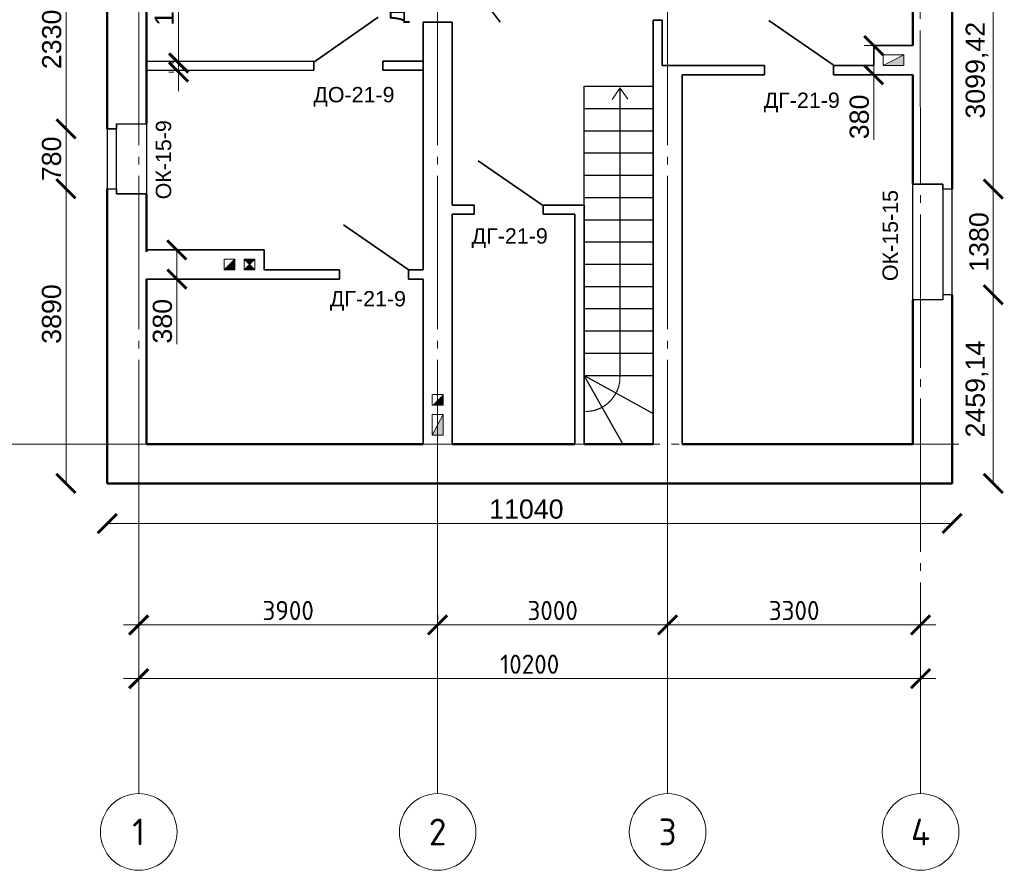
# Model space of a CAD drawing. Header units: millimetres. Extents: x -2096172177 to 2055029645, y -728784453 to 1899906214.
# Tile 66 of 109: x 3605122 to 3617967, y 1802298 to 1813392. Entities that reach past the tile are written whole.
import ezdxf
from ezdxf.enums import TextEntityAlignment as Align

# ---------------------------------------------------------------- set-up
doc = ezdxf.new("R2010")
doc.units = ezdxf.units.MM
doc.linetypes.add('ACAD_ISO03W100', pattern=[30, 12, -18])
doc.linetypes.add('DASHDOT_axis', pattern=[24, 20, -1.5, 1, -1.5])
for name, color, linetype, lineweight in [('Вентканалы', 214, 'Continuous', 18), ('Внутренние стены', 3, 'Continuous', 35), ('Двери', 20, 'Continuous', 25), ('Лестница', 7, 'Continuous', 25), ('Наружные стены', 1, 'Continuous', 50), ('Окна и двери', 4, 'Continuous', 25), ('Простенки и окна', 80, 'Continuous', 18), ('Размеры окон', 6, 'Continuous', 18), ('Размеры стен', 5, 'Continuous', 18), ('Толщины привязок', 130, 'Continuous', 18)]:
    doc.layers.add(name, color=color, linetype=linetype, lineweight=lineweight)
doc.styles.add('GOST-2.304_Type-B', font='GOST Common.ttf')
doc.styles.add('Аннотативный', font='arial.ttf')
doc.styles.add('стиль для стен', font='arial.ttf')
doc.dimstyles.new('SPDS_units-mm', dxfattribs={"dimtxt": 2.5, "dimasz": 2.5, "dimexe": 1.25, "dimexo": 0.625, "dimtad": 1, "dimdec": 0, "dimtxsty": 'GOST-2.304_Type-B', "dimblk": 'ARCHTICK', "dimcen": 2.5, "dimdle": 2, "dimaunit": 1, "dimadec": 1, "dimazin": 2, "dimtfac": 1, "dimtdec": 0, "dimtmove": 1, "dimatfit": 3, "dimfxl": 1, "dimtfill": 1, "dimlwd": -1, "dimlwe": -1, "dimarcsym": 0})
doc.dimstyles.new('Для размеров СТЕН', dxfattribs={"dimtxt": 2.5, "dimasz": 2.5, "dimexe": 1.25, "dimexo": 0.625, "dimtad": 1, "dimtxsty": 'стиль для стен', "dimblk": 'ARCHTICK', "dimcen": 2.5, "dimadec": 0, "dimazin": 0, "dimtfac": 1, "dimtmove": 0, "dimatfit": 3, "dimfxl": 1, "dimarcsym": 0})

# ---------------------------------------------------------------- blocks, each defined once
blk = doc.blocks.new('_ArchTick')
at = {"color": 0, "linetype": 'ByBlock', "const_width": 0.15}
blk.add_lwpolyline([(-0.5, -0.5), (0.5, 0.5)], dxfattribs=at)
blk = doc.blocks.new('*D442')
at = {"color": 0, "linetype": 'Continuous', "transparency": 16777216}
for p, q in [((1776003, 907483), (1776003, 907545)), ((1786203, 907483), (1786203, 907545)), ((1775803, 907420), (1786403, 907420))]:
    blk.add_line(p, q, dxfattribs=at)
at = {"layer": 'Defpoints', "color": 0, "linetype": 'Continuous', "transparency": 16777216}
for p in [(1776003, 907420), (1786203, 907420), (1786203, 907420)]:
    blk.add_point(p, dxfattribs=at)
at = {"color": 0, "linetype": 'Continuous', "transparency": 16777216, "xscale": 250, "yscale": 250, "zscale": 250, "rotation": 180}
blk.add_blockref('_ArchTick', (1776003, 907420), dxfattribs=at)
at = {"color": 0, "linetype": 'Continuous', "transparency": 16777216, "xscale": 250, "yscale": 250, "zscale": 250}
blk.add_blockref('_ArchTick', (1786203, 907420), dxfattribs=at)
at = {"color": 0, "linetype": 'Continuous', "transparency": 16777216, "insert": (1781103, 907608), "char_height": 250, "attachment_point": 5, "style": 'GOST-2.304_Type-B', "bg_fill": 3, "box_fill_scale": 1.1, "bg_fill_color": 256, "bg_fill_true_color": 13158600, "bg_fill_transparency": 0}
blk.add_mtext('10200', dxfattribs=at)
blk = doc.blocks.new('*D443')
at = {"color": 0, "linetype": 'Continuous', "transparency": 16777216}
for p, q in [((1776003, 908183), (1776003, 908245)), ((1779903, 908183), (1779903, 908245)), ((1780103, 908120), (1775803, 908120))]:
    blk.add_line(p, q, dxfattribs=at)
at = {"layer": 'Defpoints', "color": 0, "linetype": 'Continuous', "transparency": 16777216}
for p in [(1776003, 908120), (1776003, 908120), (1779903, 908120)]:
    blk.add_point(p, dxfattribs=at)
at = {"color": 0, "linetype": 'Continuous', "transparency": 16777216, "xscale": 250, "yscale": 250, "zscale": 250, "rotation": 180}
blk.add_blockref('_ArchTick', (1776003, 908120), dxfattribs=at)
at = {"color": 0, "linetype": 'Continuous', "transparency": 16777216, "xscale": 250, "yscale": 250, "zscale": 250}
blk.add_blockref('_ArchTick', (1779903, 908120), dxfattribs=at)
at = {"color": 0, "linetype": 'Continuous', "transparency": 16777216, "insert": (1777953, 908308), "char_height": 250, "attachment_point": 5, "style": 'GOST-2.304_Type-B', "bg_fill": 3, "box_fill_scale": 1.1, "bg_fill_color": 256, "bg_fill_true_color": 13158600, "bg_fill_transparency": 0}
blk.add_mtext('3900', dxfattribs=at)
blk = doc.blocks.new('*D444')
at = {"color": 0, "linetype": 'Continuous', "transparency": 16777216}
for p, q in [((1779903, 908183), (1779903, 908245)), ((1782903, 908183), (1782903, 908245)), ((1783103, 908120), (1779703, 908120))]:
    blk.add_line(p, q, dxfattribs=at)
at = {"layer": 'Defpoints', "color": 0, "linetype": 'Continuous', "transparency": 16777216}
for p in [(1779903, 908120), (1779903, 908120), (1782903, 908120)]:
    blk.add_point(p, dxfattribs=at)
at = {"color": 0, "linetype": 'Continuous', "transparency": 16777216, "xscale": 250, "yscale": 250, "zscale": 250, "rotation": 180}
blk.add_blockref('_ArchTick', (1779903, 908120), dxfattribs=at)
at = {"color": 0, "linetype": 'Continuous', "transparency": 16777216, "xscale": 250, "yscale": 250, "zscale": 250}
blk.add_blockref('_ArchTick', (1782903, 908120), dxfattribs=at)
at = {"color": 0, "linetype": 'Continuous', "transparency": 16777216, "insert": (1781403, 908308), "char_height": 250, "attachment_point": 5, "style": 'GOST-2.304_Type-B', "bg_fill": 3, "box_fill_scale": 1.1, "bg_fill_color": 256, "bg_fill_true_color": 13158600, "bg_fill_transparency": 0}
blk.add_mtext('3000', dxfattribs=at)
blk = doc.blocks.new('*D445')
at = {"color": 0, "linetype": 'Continuous', "transparency": 16777216}
for p, q in [((1782903, 908183), (1782903, 908245)), ((1786203, 908183), (1786203, 908245)), ((1786403, 908120), (1782703, 908120))]:
    blk.add_line(p, q, dxfattribs=at)
at = {"layer": 'Defpoints', "color": 0, "linetype": 'Continuous', "transparency": 16777216}
for p in [(1782903, 908120), (1782903, 908120), (1786203, 908120)]:
    blk.add_point(p, dxfattribs=at)
at = {"color": 0, "linetype": 'Continuous', "transparency": 16777216, "xscale": 250, "yscale": 250, "zscale": 250, "rotation": 180}
blk.add_blockref('_ArchTick', (1782903, 908120), dxfattribs=at)
at = {"color": 0, "linetype": 'Continuous', "transparency": 16777216, "xscale": 250, "yscale": 250, "zscale": 250}
blk.add_blockref('_ArchTick', (1786203, 908120), dxfattribs=at)
at = {"color": 0, "linetype": 'Continuous', "transparency": 16777216, "insert": (1784553, 908308), "char_height": 250, "attachment_point": 5, "style": 'GOST-2.304_Type-B', "bg_fill": 3, "box_fill_scale": 1.1, "bg_fill_color": 256, "bg_fill_true_color": 13158600, "bg_fill_transparency": 0}
blk.add_mtext('3300', dxfattribs=at)
blk = doc.blocks.new('*D446')
at = {"layer": 'Defpoints', "color": 0, "transparency": 16777216}
for p in [(1775593, 914589), (1775055, 913809), (1775593, 913809)]:
    blk.add_point(p, dxfattribs=at)
at = {"layer": 'Простенки и окна', "color": 0, "lineweight": -2, "transparency": 16777216}
blk.add_line((1775055, 914589), (1775055, 913809), dxfattribs=at)
at = {"layer": 'Простенки и окна', "color": 0, "lineweight": -2, "transparency": 16777216, "xscale": 250, "yscale": 250, "zscale": 250}
for p, rotation in [((1775055, 914589), 90), ((1775055, 913809), 270)]:
    blk.add_blockref('_ArchTick', p, dxfattribs=dict(at, rotation=rotation))
at = {"layer": 'Простенки и окна', "color": 0, "transparency": 16777216, "insert": (1774867, 914199), "char_height": 250, "attachment_point": 5, "rotation": 90, "style": 'стиль для стен'}
blk.add_mtext('780', dxfattribs=at)
blk = doc.blocks.new('*D450')
at = {"layer": 'Defpoints', "color": 0, "transparency": 16777216}
for p in [(1786613, 913805), (1787151, 913805), (1786613, 912425)]:
    blk.add_point(p, dxfattribs=at)
at = {"layer": 'Простенки и окна', "color": 0, "lineweight": -2, "transparency": 16777216}
blk.add_line((1787151, 912425), (1787151, 913805), dxfattribs=at)
at = {"layer": 'Простенки и окна', "color": 0, "lineweight": -2, "transparency": 16777216, "xscale": 250, "yscale": 250, "zscale": 250}
for p, rotation in [((1787151, 913805), 90), ((1787151, 912425), 270)]:
    blk.add_blockref('_ArchTick', p, dxfattribs=dict(at, rotation=rotation))
at = {"layer": 'Простенки и окна', "color": 0, "transparency": 16777216, "insert": (1786964, 913115), "char_height": 250, "attachment_point": 5, "rotation": 90, "style": 'стиль для стен'}
blk.add_mtext('1380', dxfattribs=at)
blk = doc.blocks.new('*D451')
at = {"layer": 'Defpoints', "color": 0, "transparency": 16777216}
for p in [(1775055, 913809), (1775055, 909966), (1775593, 909966)]:
    blk.add_point(p, dxfattribs=at)
at = {"layer": 'Простенки и окна', "color": 0, "lineweight": -2, "transparency": 16777216}
blk.add_line((1775055, 913809), (1775055, 909966), dxfattribs=at)
at = {"layer": 'Простенки и окна', "color": 0, "lineweight": -2, "transparency": 16777216, "xscale": 250, "yscale": 250, "zscale": 250}
for p, rotation in [((1775055, 913809), 90), ((1775055, 909966), 270)]:
    blk.add_blockref('_ArchTick', p, dxfattribs=dict(at, rotation=rotation))
at = {"layer": 'Простенки и окна', "color": 0, "transparency": 16777216, "insert": (1774867, 912175), "char_height": 250, "attachment_point": 5, "rotation": 90, "style": 'стиль для стен'}
blk.add_mtext('3890', dxfattribs=at)
blk = doc.blocks.new('*D453')
at = {"layer": 'Defpoints', "color": 0, "transparency": 16777216}
for p in [(1775054, 916924), (1775054, 914589), (1775057, 914589)]:
    blk.add_point(p, dxfattribs=at)
at = {"layer": 'Простенки и окна', "color": 0, "lineweight": -2, "transparency": 16777216}
blk.add_line((1775057, 916924), (1775057, 914589), dxfattribs=at)
at = {"layer": 'Простенки и окна', "color": 0, "lineweight": -2, "transparency": 16777216, "xscale": 250, "yscale": 250, "zscale": 250}
for p, rotation in [((1775057, 916924), 90), ((1775057, 914589), 270)]:
    blk.add_blockref('_ArchTick', p, dxfattribs=dict(at, rotation=rotation))
at = {"layer": 'Простенки и окна', "color": 0, "transparency": 16777216, "insert": (1774869, 915757), "char_height": 250, "attachment_point": 5, "rotation": 90, "style": 'стиль для стен'}
blk.add_mtext('2330', dxfattribs=at)
blk = doc.blocks.new('*D460')
at = {"layer": 'Defpoints', "color": 0, "transparency": 16777216}
for p in [(1787148, 916905), (1787151, 913805), (1787151, 913805)]:
    blk.add_point(p, dxfattribs=at)
at = {"layer": 'Простенки и окна', "color": 0, "lineweight": -2, "transparency": 16777216}
blk.add_line((1787151, 916905), (1787151, 913805), dxfattribs=at)
at = {"layer": 'Простенки и окна', "color": 0, "lineweight": -2, "transparency": 16777216, "xscale": 250, "yscale": 250, "zscale": 250}
for p, rotation in [((1787151, 916905), 90), ((1787151, 913805), 270)]:
    blk.add_blockref('_ArchTick', p, dxfattribs=dict(at, rotation=rotation))
at = {"layer": 'Простенки и окна', "color": 0, "transparency": 16777216, "insert": (1786939, 915355), "char_height": 250, "attachment_point": 5, "rotation": 90, "style": 'стиль для стен'}
blk.add_mtext('3099,42', dxfattribs=at)
blk = doc.blocks.new('*D464')
at = {"layer": 'Defpoints', "color": 0, "transparency": 16777216}
for p in [(1776103, 913011), (1776103, 912631), (1776500, 912631)]:
    blk.add_point(p, dxfattribs=at)
at = {"layer": 'Толщины привязок', "color": 0, "lineweight": -2, "transparency": 16777216}
for p, q in [((1776165, 913011), (1776625, 913011)), ((1776500, 913011), (1776500, 912631)), ((1776165, 912631), (1776625, 912631)), ((1776500, 912631), (1776500, 911781))]:
    blk.add_line(p, q, dxfattribs=at)
at = {"layer": 'Толщины привязок', "color": 0, "lineweight": -2, "transparency": 16777216, "xscale": 250, "yscale": 250, "zscale": 250}
for p, rotation in [((1776500, 913011), 90), ((1776500, 912631), 270)]:
    blk.add_blockref('_ArchTick', p, dxfattribs=dict(at, rotation=rotation))
at = {"layer": 'Толщины привязок', "color": 0, "transparency": 16777216, "insert": (1776313, 912081), "char_height": 250, "attachment_point": 5, "rotation": 90, "style": 'стиль для стен'}
blk.add_mtext('380', dxfattribs=at)
blk = doc.blocks.new('*D467')
at = {"layer": 'Defpoints', "color": 0, "transparency": 16777216}
for p in [(1785963, 915676), (1785591, 915296), (1785963, 915296)]:
    blk.add_point(p, dxfattribs=at)
at = {"layer": 'Толщины привязок', "color": 0, "lineweight": -2, "transparency": 16777216}
for p, q in [((1785900, 915676), (1785466, 915676)), ((1785591, 915676), (1785591, 915296)), ((1785900, 915296), (1785466, 915296)), ((1785591, 915296), (1785591, 914446))]:
    blk.add_line(p, q, dxfattribs=at)
at = {"layer": 'Толщины привязок', "color": 0, "lineweight": -2, "transparency": 16777216, "xscale": 250, "yscale": 250, "zscale": 250}
for p, rotation in [((1785591, 915676), 90), ((1785591, 915296), 270)]:
    blk.add_blockref('_ArchTick', p, dxfattribs=dict(at, rotation=rotation))
at = {"layer": 'Толщины привязок', "color": 0, "transparency": 16777216, "insert": (1785404, 914746), "char_height": 250, "attachment_point": 5, "rotation": 90, "style": 'стиль для стен'}
blk.add_mtext('380', dxfattribs=at)
blk = doc.blocks.new('л')
at = {"layer": 'Лестница'}
blk.add_line((0, 0), (900, 0), dxfattribs=at)
blk = doc.blocks.new('а')
at = {"layer": 'Лестница'}
blk.add_blockref('л', (-900, 0), dxfattribs=at)
blk = doc.blocks.new('*D468')
at = {"layer": 'Defpoints', "color": 0, "transparency": 16777216}
for p in [(1775593, 909966), (1786613, 909966), (1786613, 909443)]:
    blk.add_point(p, dxfattribs=at)
at = {"layer": 'Простенки и окна', "color": 0, "lineweight": -2, "transparency": 16777216}
blk.add_line((1775593, 909443), (1786613, 909443), dxfattribs=at)
at = {"layer": 'Простенки и окна', "color": 0, "lineweight": -2, "transparency": 16777216, "xscale": 250, "yscale": 250, "zscale": 250, "rotation": 180}
blk.add_blockref('_ArchTick', (1775593, 909443), dxfattribs=at)
at = {"layer": 'Простенки и окна', "color": 0, "lineweight": -2, "transparency": 16777216, "xscale": 250, "yscale": 250, "zscale": 250}
blk.add_blockref('_ArchTick', (1786613, 909443), dxfattribs=at)
at = {"layer": 'Простенки и окна', "color": 0, "transparency": 16777216, "insert": (1781060, 909630), "char_height": 250, "attachment_point": 5, "style": 'стиль для стен'}
blk.add_mtext('11040', dxfattribs=at)
blk = doc.blocks.new('*D469')
at = {"layer": 'Defpoints', "color": 0, "transparency": 16777216}
for p in [(1787151, 912425), (1786613, 909966), (1787151, 909966)]:
    blk.add_point(p, dxfattribs=at)
at = {"layer": 'Простенки и окна', "color": 0, "lineweight": -2, "transparency": 16777216}
blk.add_line((1787151, 912425), (1787151, 909966), dxfattribs=at)
at = {"layer": 'Простенки и окна', "color": 0, "lineweight": -2, "transparency": 16777216, "xscale": 250, "yscale": 250, "zscale": 250}
for p, rotation in [((1787151, 912425), 90), ((1787151, 909966), 270)]:
    blk.add_blockref('_ArchTick', p, dxfattribs=dict(at, rotation=rotation))
at = {"layer": 'Простенки и окна', "color": 0, "transparency": 16777216, "insert": (1786938, 911196), "char_height": 250, "attachment_point": 5, "rotation": 90, "style": 'стиль для стен'}
blk.add_mtext('2459,14', dxfattribs=at)
blk = doc.blocks.new('*D470')
at = {"layer": 'Defpoints', "color": 0, "transparency": 16777216}
for p in [(1776524, 915450), (1776523, 915330), (1776524, 915330)]:
    blk.add_point(p, dxfattribs=at)
at = {"layer": 'Толщины привязок', "color": 0, "lineweight": -2, "transparency": 16777216}
for p, q in [((1776523, 915450), (1776523, 916500)), ((1776461, 915450), (1776398, 915450)), ((1776523, 915330), (1776523, 915450)), ((1776461, 915330), (1776398, 915330)), ((1776523, 915330), (1776523, 915080))]:
    blk.add_line(p, q, dxfattribs=at)
at = {"layer": 'Толщины привязок', "color": 0, "lineweight": -2, "transparency": 16777216, "xscale": 250, "yscale": 250, "zscale": 250}
for p, rotation in [((1776523, 915450), 270), ((1776523, 915330), 90)]:
    blk.add_blockref('_ArchTick', p, dxfattribs=dict(at, rotation=rotation))
at = {"layer": 'Толщины привязок', "color": 0, "transparency": 16777216, "insert": (1776336, 916225), "char_height": 250, "attachment_point": 5, "rotation": 90, "style": 'стиль для стен'}
blk.add_mtext('120', dxfattribs=at)
blk = doc.blocks.new('Фасад (на основе 1 эт)')
at = {"layer": 'Вентканалы'}
h = blk.add_hatch(color=256, dxfattribs=at)
h.dxf.hatch_style = 1
h.paths.add_polyline_path([(1785712.891, 915416.049), (1785982.891, 915416.049), (1785982.891, 915556.049)])
h = blk.add_hatch(color=256, dxfattribs=at)
h.dxf.hatch_style = 1
h.paths.add_polyline_path([(1777118.204, 912751.049), (1777258.204, 912751.049), (1777258.204, 912891.049)])
h = blk.add_hatch(color=256, dxfattribs=at)
h.dxf.hatch_style = 1
h.paths.add_polyline_path([(1777518.204, 912891.049), (1777378.204, 912891.049), (1777448.204, 912821.049)])
h.paths.add_polyline_path([(1777518.204, 912751.049), (1777448.204, 912821.049), (1777378.204, 912751.049)])
h = blk.add_hatch(color=256, dxfattribs=at)
h.dxf.hatch_style = 1
h.paths.add_polyline_path([(1779832.891, 910986.049), (1779972.891, 910986.049), (1779972.891, 911126.049)])
h = blk.add_hatch(color=256, dxfattribs=at)
h.dxf.hatch_style = 1
h.paths.add_polyline_path([(1779972.891, 910866.049), (1779832.891, 910596.049), (1779972.891, 910596.049)])
at = {"linetype": 'DASHDOT_axis', "lineweight": 20, "ltscale": 100}
for p, q in [((1776002.891, 921176.049), (1776002.891, 910120.153)), ((1779902.891, 921176.049), (1779902.891, 910120.153)), ((1782902.891, 921176.049), (1782902.893, 910120.153))]:
    blk.add_line(p, q, dxfattribs=at)
at = {"linetype": 'DASHDOT_axis'}
for p, q in [((1776002.891, 910476.049), (1772802.891, 910476.049)), ((1786202.891, 910476.049), (1786702.891, 910476.049)), ((1779902.891, 910120.153), (1779902.891, 906920.153)), ((1782902.891, 910120.153), (1782902.891, 906920.153))]:
    blk.add_line(p, q, dxfattribs=at)
at = {"linetype": 'DASHDOT_axis', "lineweight": 15, "ltscale": 100}
blk.add_line((1776002.891, 910476.049), (1786202.891, 910476.049), dxfattribs=at)
at = {"linetype": 'Continuous'}
for p, q in [((1786202.891, 908182.653), (1786202.891, 905920.153)), ((1776002.891, 906920.153), (1776002.891, 905920.153)), ((1776002.891, 906920.153), (1776002.891, 905920.153)), ((1776002.891, 906920.153), (1776002.891, 905920.153)), ((1779902.891, 906920.153), (1779902.891, 905920.153)), ((1782902.891, 906920.153), (1782902.891, 905920.153))]:
    blk.add_line(p, q, dxfattribs=at)
for centre in [(1776002.891, 905420.153), (1779902.891, 905420.153), (1782902.891, 905420.153), (1786202.891, 905420.153)]:
    blk.add_circle(centre, 500, dxfattribs=at)
at = {"layer": 'Вентканалы'}
for p, q in [((1785712.891, 915416.049), (1785982.891, 915556.049)), ((1777118.204, 912751.049), (1777258.204, 912891.049)), ((1777378.204, 912751.049), (1777518.204, 912891.049)), ((1777378.204, 912891.049), (1777518.204, 912751.049)), ((1779972.891, 910866.049), (1779832.891, 910596.049))]:
    blk.add_line(p, q, dxfattribs=at)
for points in [[(1785712.891, 915556.049), (1785982.891, 915556.049), (1785982.891, 915416.049), (1785712.891, 915416.049)], [(1777118.204, 912891.049), (1777258.204, 912891.049), (1777258.204, 912751.049), (1777118.204, 912751.049)], [(1777378.204, 912891.049), (1777518.204, 912891.049), (1777518.204, 912751.049), (1777378.204, 912751.049)], [(1779832.891, 911126.049), (1779972.891, 911126.049), (1779972.891, 910986.049), (1779832.891, 910986.049)], [(1779832.891, 910596.049), (1779832.891, 910866.049), (1779972.891, 910866.049), (1779972.891, 910596.049)]]:
    blk.add_lwpolyline(points, close=True, dxfattribs=at)
at = {"layer": 'Вентканалы', "linetype": 'ACAD_ISO03W100'}
blk.add_lwpolyline([(1779832.891, 911126.049), (1779972.891, 911126.049), (1779972.891, 910986.049), (1779832.891, 910986.049)], close=True, dxfattribs=at)
at = {"layer": 'Внутренние стены'}
for p, q in [((1780056.78, 916875.326), (1780717.654, 915983.101)), ((1778289.662, 915459.942), (1779124.832, 916047.504)), ((1779712.891, 915982.968), (1779712.891, 912751.049)), ((1779712.891, 915982.968), (1780092.891, 915982.968)), ((1780092.891, 915982.968), (1780092.891, 913596.049)), ((1782832.891, 916008.464), (1782712.891, 916008.464)), ((1782712.891, 915296.049), (1782712.891, 916008.464)), ((1782832.891, 915415.44), (1782832.891, 916008.464)), ((1784223.605, 916005.524), (1785063.392, 915424.946)), ((1786102.891, 915676.049), (1785592.891, 915676.049)), ((1785592.891, 915415.44), (1785592.891, 915676.049)), ((1786102.891, 915676.049), (1786040.391, 915676.049)), ((1778287.428, 915354.187), (1778287.428, 915474.187)), ((1779187.428, 915474.187), (1779712.891, 915474.187)), ((1779187.428, 915354.187), (1779187.428, 915474.187)), ((1782832.891, 915415.44), (1783092.891, 915415.44)), ((1783092.891, 915415.44), (1784167.894, 915415.44)), ((1784167.894, 915295.44), (1784167.894, 915415.44)), ((1785067.894, 915415.44), (1785593.357, 915415.44)), ((1785067.894, 915295.44), (1785067.894, 915415.44)), ((1782712.891, 915290.902), (1782712.891, 915296.049)), ((1782712.891, 910476.049), (1782712.891, 915295.44)), ((1783092.891, 910476.049), (1783092.891, 915295.44)), ((1786102.891, 915296.049), (1785592.891, 915296.049)), ((1786102.891, 915296.049), (1786040.391, 915296.049)), ((1780431.301, 914173.468), (1781271.088, 913592.89)), ((1780092.891, 913596.049), (1780378.634, 913596.049)), ((1780378.634, 913476.049), (1780378.634, 913596.049)), ((1781278.634, 913596.049), (1781812.083, 913596.049)), ((1781278.634, 913476.049), (1781278.634, 913596.049)), ((1781812.083, 913596.049), (1781812.083, 913476.049)), ((1780092.891, 913476.049), (1780092.891, 912631.049)), ((1781692.083, 910476.049), (1781692.083, 913476.049)), ((1781812.083, 913476.049), (1781812.083, 910476.049)), ((1778676.335, 913338.209), (1779516.121, 912757.63)), ((1776102.891, 913011.049), (1777638.204, 913011.049)), ((1777638.204, 912749.84), (1777638.204, 913012.258)), ((1777638.204, 912751.049), (1778623.667, 912751.049)), ((1778623.667, 912631.049), (1778623.52, 912751.049)), ((1779523.667, 912751.049), (1779712.891, 912751.049)), ((1779523.667, 912631.049), (1779523.667, 912751.049)), ((1776102.891, 912631.049), (1778623.667, 912631.049)), ((1777638.204, 912629.84), (1777638.204, 912631.049)), ((1779523.667, 912631.049), (1779712.891, 912631.049)), ((1779712.891, 910476.049), (1779712.891, 912631.049)), ((1780092.891, 910476.049), (1780092.891, 912631.049))]:
    blk.add_line(p, q, dxfattribs=at)
at = {"layer": 'Внутренние стены', "lineweight": 30}
blk.add_line((1776102.891, 915474.187), (1778287.428, 915474.187), dxfattribs=at)
at = {"layer": 'Внутренние стены', "color": 3, "lineweight": 30}
blk.add_line((1776102.891, 915354.187), (1778287.428, 915354.187), dxfattribs=at)
at = {"layer": 'Внутренние стены', "color": 3}
for p, q in [((1779187.428, 915354.187), (1779712.891, 915354.187)), ((1783092.891, 915295.44), (1784167.894, 915295.44)), ((1785067.894, 915295.44), (1785593.357, 915295.44)), ((1780092.891, 913476.049), (1780378.634, 913476.049)), ((1781278.634, 913476.049), (1781692.083, 913476.049))]:
    blk.add_line(p, q, dxfattribs=at)
at = {"layer": 'Лестница'}
for p, q in [((1781812.083, 911375.473), (1781812.083, 915145.473)), ((1781812.083, 915145.473), (1782712.083, 915145.473)), ((1782281.355, 915124.359), (1782281.355, 911354.359)), ((1782712.083, 915145.473), (1782712.083, 910475.473)), ((1781812.083, 914855.473), (1782712.083, 914855.473)), ((1781812.083, 914565.473), (1782712.083, 914565.473)), ((1781812.083, 914275.473), (1782712.083, 914275.473)), ((1781812.083, 913985.473), (1782712.083, 913985.473)), ((1781812.083, 913695.473), (1782712.083, 913695.473)), ((1781812.083, 913405.473), (1782712.083, 913405.473)), ((1781812.083, 913115.473), (1782712.083, 913115.473)), ((1781812.083, 912825.473), (1782712.083, 912825.473)), ((1781812.083, 912535.473), (1782712.083, 912535.473)), ((1781812.083, 912245.473), (1782712.083, 912245.473)), ((1781812.083, 911955.473), (1782712.083, 911955.473)), ((1781812.083, 911665.473), (1782712.083, 911665.473)), ((1781812.083, 911665.473), (1782712.083, 911665.473)), ((1781812.083, 911665.473), (1782712.083, 911665.473)), ((1781812.083, 911665.473), (1782712.083, 911665.473)), ((1781812.083, 911665.473), (1782712.083, 911665.473)), ((1781812.083, 911375.473), (1781812.083, 910475.473)), ((1781812.083, 911375.473), (1782712.083, 911375.473)), ((1781812.083, 911375.473), (1782712.083, 910878.347)), ((1781812.623, 911367.808), (1782319.272, 910476.777)), ((1782712.083, 910475.473), (1781812.083, 910475.473))]:
    blk.add_line(p, q, dxfattribs=at)
at = {"layer": 'Лестница', "linetype": 'DASHDOT_axis', "lineweight": 15, "ltscale": 100}
for p, q in [((1782281.613, 915123.974), (1782178.08, 914974.235)), ((1782281.355, 915124.359), (1782382.649, 914975.324))]:
    blk.add_line(p, q, dxfattribs=at)
blk.add_arc((1781831.355, 911354.359), 450, 270, 0, dxfattribs=at)
at = {"layer": 'Наружные стены'}
for p, q in [((1775592.891, 914589.187), (1775592.891, 916924.294)), ((1776102.891, 914654.187), (1776102.891, 916859.294)), ((1786612.891, 916904.605), (1786612.891, 913805.188)), ((1786102.891, 916839.605), (1786102.891, 915676.049)), ((1786102.891, 915296.049), (1786102.891, 913870.188)), ((1775592.891, 909966.049), (1775592.891, 913809.187)), ((1776102.891, 912985.07), (1776102.891, 913744.187)), ((1776102.891, 910476.049), (1776102.891, 912631.049)), ((1786102.891, 912360.188), (1786102.891, 910476.049)), ((1786612.891, 912425.188), (1786612.891, 909966.049)), ((1776102.891, 910476.049), (1779712.891, 910476.049)), ((1780092.891, 910476.049), (1781692.083, 910476.049)), ((1781812.083, 910476.049), (1782712.891, 910476.049)), ((1783092.891, 910476.049), (1786102.891, 910476.049)), ((1775592.891, 909966.049), (1786612.891, 909966.049))]:
    blk.add_line(p, q, dxfattribs=at)
at = {"layer": 'Наружные стены', "lineweight": 25}
for points in [[(1775592.891, 914589.187), (1775712.891, 914589.187), (1775712.891, 914654.187), (1776102.891, 914654.187)], [(1775592.891, 913809.187), (1775712.891, 913809.187), (1775712.891, 913744.187), (1776102.891, 913744.187)], [(1786612.893, 913805.186), (1786492.893, 913805.186), (1786492.893, 913870.186), (1786102.893, 913870.186)], [(1786612.893, 912425.186), (1786492.893, 912425.186), (1786492.893, 912360.186), (1786102.893, 912360.186)]]:
    blk.add_lwpolyline(points, dxfattribs=at)
at = {"layer": 'Окна и двери'}
for p, q in [((1775712.891, 914589.187), (1775592.891, 914589.187)), ((1775592.891, 914589.187), (1775592.891, 913809.187)), ((1775712.891, 914654.187), (1775712.891, 914589.187)), ((1775712.891, 913809.187), (1775712.891, 914654.187)), ((1775712.891, 914654.187), (1776102.891, 914654.187)), ((1776102.891, 914654.187), (1776102.891, 913744.187)), ((1775712.891, 913744.187), (1775712.891, 914319.187)), ((1775592.891, 913809.187), (1775712.891, 913809.187)), ((1786102.891, 912360.188), (1786102.891, 913870.188)), ((1786102.891, 913870.188), (1786492.891, 913870.188)), ((1786492.891, 913870.188), (1786492.891, 913295.188)), ((1786612.891, 913805.188), (1786492.891, 913805.188)), ((1786492.891, 913805.188), (1786492.891, 912360.188)), ((1786612.891, 912425.188), (1786612.891, 913805.188)), ((1776102.891, 913744.187), (1775712.891, 913744.187))]:
    blk.add_line(p, q, dxfattribs=at)
at = {"layer": 'Размеры стен'}
blk.add_line((1776102.891, 914654.187), (1776102.891, 915354.187), dxfattribs=at)
at = {"layer": 'Лестница', "rotation": 90}
for p in [(1781812.083, 914855.473), (1781812.083, 914565.473), (1781812.083, 914275.473), (1781812.083, 913985.473), (1781812.083, 913695.473), (1781812.083, 913405.473), (1781812.083, 913115.473), (1781812.083, 912825.473), (1781812.083, 912535.473), (1781812.083, 912245.473), (1781812.083, 911955.473), (1781812.083, 911665.473)]:
    blk.add_blockref('а', p, dxfattribs=at)
at = {"linetype": 'Continuous', "style": 'GOST-2.304_Type-B'}
for s, p in [('1', (1776002.891, 905420.153)), ('2', (1779902.891, 905420.153)), ('3', (1782902.891, 905420.153)), ('4', (1786202.891, 905420.153))]:
    blk.add_text(s, height=350, dxfattribs=at).set_placement(p, align=Align.MIDDLE_CENTER)
at = {"layer": 'Двери', "style": 'Аннотативный'}
blk.add_text('ДО-21-9', height=200, rotation=90, dxfattribs=at).set_placement((1779478.096, 915968.654))
for s, p in [('ДО-21-9', (1778281.547, 914936.524)), ('ДГ-21-9', (1784156.527, 914863.604)), ('ДГ-21-9', (1780346.527, 913093.604)), ('ДГ-21-9', (1778496.672, 912274.836))]:
    blk.add_text(s, height=200, dxfattribs=at).set_placement(p)
at = {"layer": 'Размеры окон', "style": 'Аннотативный'}
for s, p in [('ОК-15-9', (1776425.847, 913671.203)), ('ОК-15-15', (1785906.672, 912604.836))]:
    blk.add_text(s, height=200, rotation=90, dxfattribs=at).set_placement(p)
at = {"layer": 'Простенки и окна'}
dim = blk.add_linear_dim(base=(1775056.792, 914589.187), p1=(1775053.709, 916924.294), p2=(1775053.709, 914589.187), angle=90, text='2330', dimstyle='Для размеров СТЕН', override={"dimse1": 1, "dimse2": 1}, dxfattribs=at)
dim.commit()
dim.dimension.update_dxf_attribs({"geometry": '*D453', "text_midpoint": (1774869.292, 915756.741)})
for base, p1, p2, angle, picture, middle in [((1787151.125, 913805.188), (1787147.938, 916904.605), (1787151.125, 913805.188), 90, '*D460', (1786938.625, 915354.896)), ((1775054.617, 913809.187), (1775593.125, 914589.187), (1775593.125, 913809.187), 270, '*D446', (1774867.117, 914199.187)), ((1787151.125, 913805.188), (1786612.617, 912425.188), (1786612.617, 913805.188), 90, '*D450', (1786963.625, 913115.188)), ((1787150.672, 909966.049), (1787151.125, 912425.188), (1786612.891, 909966.049), 90, '*D469', (1786938.172, 911195.618))]:
    dim = blk.add_linear_dim(base=base, p1=p1, p2=p2, angle=angle, dimstyle='Для размеров СТЕН', override={"dimse1": 1, "dimse2": 1}, dxfattribs=at)
    dim.commit()
    dim.dimension.update_dxf_attribs({"geometry": picture, "text_midpoint": middle})
dim = blk.add_linear_dim(base=(1775054.617, 909966.049), p1=(1775054.617, 913809.187), p2=(1775592.891, 909966.049), angle=90, text='3890', dimstyle='Для размеров СТЕН', override={"dimse1": 1, "dimse2": 1}, dxfattribs=at)
dim.commit()
dim.dimension.update_dxf_attribs({"geometry": '*D451', "text_midpoint": (1775054.617, 912174.836), "dimtype": 128})
dim = blk.add_linear_dim(base=(1786612.891, 909442.548), p1=(1775592.891, 909966.049), p2=(1786612.891, 909966.049), text='11040', dimstyle='Для размеров СТЕН', override={"dimse1": 1, "dimse2": 1}, dxfattribs=at)
dim.commit()
dim.dimension.update_dxf_attribs({"geometry": '*D468', "text_midpoint": (1781059.689, 909442.548), "dimtype": 128})
at = {"layer": 'Толщины привязок'}
dim = blk.add_linear_dim(base=(1776523.368, 915330.373), p1=(1776523.82, 915450.373), p2=(1776523.82, 915330.373), angle=90, dimstyle='Для размеров СТЕН', dxfattribs=at)
dim.commit()
dim.dimension.update_dxf_attribs({"geometry": '*D470', "text_midpoint": (1776523.368, 916225.373), "dimtype": 128})
for base, p1, p2, picture, middle in [((1785591.205, 915296.049), (1785962.891, 915676.049), (1785962.891, 915296.049), '*D467', (1785403.705, 914746.049)), ((1776500.08, 912631.049), (1776102.891, 913011.049), (1776102.891, 912631.049), '*D464', (1776312.58, 912081.049))]:
    dim = blk.add_linear_dim(base=base, p1=p1, p2=p2, angle=90, dimstyle='Для размеров СТЕН', dxfattribs=at)
    dim.commit()
    dim.dimension.update_dxf_attribs({"geometry": picture, "text_midpoint": middle})
at = {"linetype": 'Continuous'}
for base, p1, p2, picture, middle in [((1776002.891, 908120.153), (1779902.891, 908120.153), (1776002.891, 908120.153), '*D443', (1777952.891, 908120.153)), ((1786202.891, 907420.153), (1776002.891, 907420.153), (1786202.891, 907420.153), '*D442', (1781102.891, 907420.153))]:
    dim = blk.add_linear_dim(base=base, p1=p1, p2=p2, dimstyle='SPDS_units-mm', override={"dimscale": 100}, dxfattribs=at)
    dim.commit()
    dim.dimension.update_dxf_attribs({"geometry": picture, "text_midpoint": middle, "dimtype": 128})
at = {"linetype": 'DASHDOT_axis'}
blk.add_line((1776002.891, 910120.153), (1776002.891, 906920.153), dxfattribs=at)
blk.add_line((1776002.891, 910120.153), (1776002.891, 906920.153), dxfattribs=at)
at = {"linetype": 'Continuous'}
dim = blk.add_linear_dim(base=(1779902.891, 908120.153), p1=(1782902.891, 908120.153), p2=(1779902.891, 908120.153), dimstyle='SPDS_units-mm', override={"dimscale": 100}, dxfattribs=at)
dim.commit()
dim.dimension.update_dxf_attribs({"geometry": '*D444', "text_midpoint": (1781402.891, 908120.153), "dimtype": 128})
dim = blk.add_linear_dim(base=(1782902.891, 908120.153), p1=(1786202.891, 908120.153), p2=(1782902.891, 908120.153), dimstyle='SPDS_units-mm', override={"dimscale": 100}, dxfattribs=at)
dim.commit()
dim.dimension.update_dxf_attribs({"geometry": '*D445', "text_midpoint": (1784552.891, 908120.153), "dimtype": 128})
at = {"linetype": 'DASHDOT_axis', "lineweight": 20, "ltscale": 100}
blk.add_line((1786196.787, 920674.987), (1786202.891, 908120.153), dxfattribs=at)

msp = doc.modelspace()

# ---------------------------------------------------------------- block references
at = {"layer": 'Толщины привязок'}
msp.add_blockref('Фасад (на основе 1 эт)', (1830671.788, 897377.872), dxfattribs=at)

doc.saveas('drawing.dxf')
